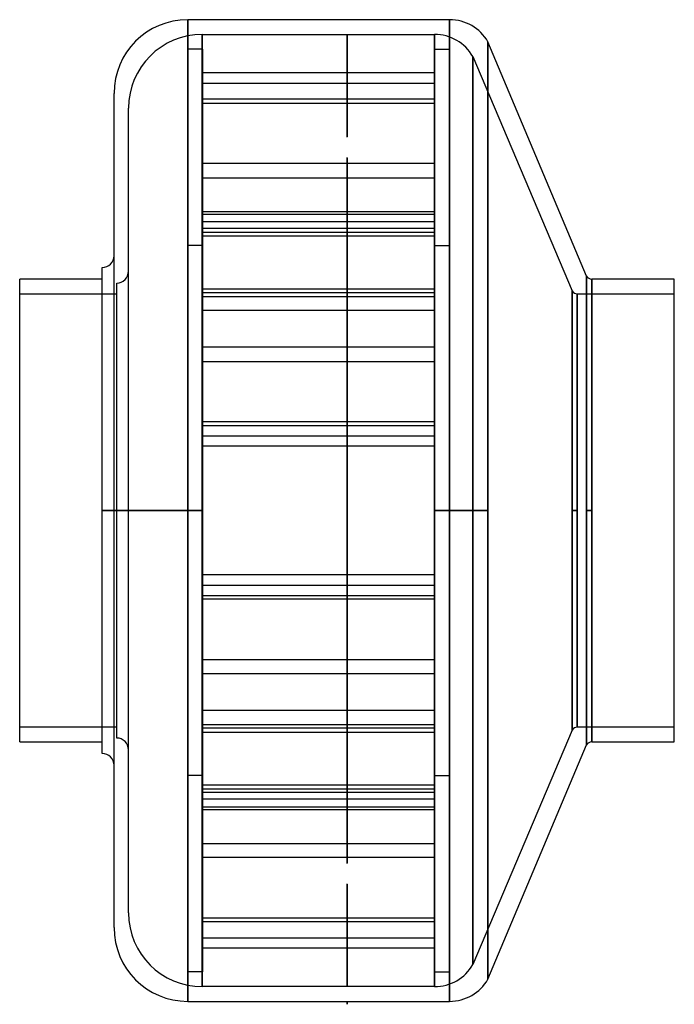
# Model space of a CAD drawing. Header units: millimetres. Extents: x -111 to 111, y -168 to 166.
import ezdxf

# ---------------------------------------------------------------- set-up
doc = ezdxf.new("R2010")
doc.units = ezdxf.units.MM
doc.layers.add('MAIN-1', color=7, linetype='Continuous')
doc.layers.add('MAIN-2', color=7, linetype='Continuous')

msp = doc.modelspace()

# ---------------------------------------------------------------- linework, layer by layer
at = {"layer": 'MAIN-1'}
for p, q in [((-54, 0), (-54, 166.5)), ((34.8, 166.5), (-54, 166.5)), ((34.8, 0), (34.8, 166.5)), ((47.79, 0), (47.79, 159)), ((81.27, 79.5), (47.79, 159)), ((-79, 0), (-79, 141.5)), ((-83, 0), (-83, 82.43)), ((-83, 78.5), (-111, 78.5)), ((-111, -78.5), (-111, 78.5)), ((81.27, 0), (81.27, 79.5)), ((111, 78.5), (83, 78.5)), ((83, 0), (83, 78.5)), ((111, -78.5), (111, 78.5)), ((-83, -82.43), (-83, 0)), ((-83, 0), (-79, 0)), ((-54, 0), (-79, 0)), ((-79, -141.5), (-79, 0)), ((-54, -166.5), (-54, 0)), ((47.79, 0), (34.8, 0)), ((34.8, -166.5), (34.8, 0)), ((47.79, -159), (47.79, 0)), ((81.27, 0), (83, 0)), ((81.27, -79.5), (81.27, 0)), ((83, -78.5), (83, 0)), ((-111, -78.5), (-83, -78.5)), ((47.79, -159), (81.27, -79.5)), ((83, -78.5), (111, -78.5)), ((-54, -166.5), (0, -166.5)), ((0, -166.5), (34.8, -166.5)), ((0, -166.5), (0, -167.5)), ((0, -167.5), (0, -166.5)), ((0, -166.5), (0, -166.5)), ((0, -166.5), (0, -166.5)), ((0, -166.5), (0, -166.5)), ((0, -166.5), (0, -166.5)), ((0, -166.5), (0, -166.5)), ((0, -166.5), (0, -166.5)), ((0, -166.5), (0, -166.5)), ((0, -166.5), (0, -166.5)), ((0, -166.5), (0, -166.5)), ((0, -166.5), (0, -166.5)), ((0, -166.5), (0, -166.5)), ((0, -166.5), (0, -166.5)), ((0, -167.5), (0, -167.5))]:
    msp.add_line(p, q, dxfattribs=at)
for centre, radius, start, end in [((-54, 141.5), 25, 90, 180), ((34.8, 151.5), 15, 30, 90), ((-83, 86.43), 4, 270, 0.0001), ((83, 80.5), 2, 210.0001, 270), ((83, -80.5), 2, 90, 149.9999), ((-83, -86.43), 4, 359.9999, 90), ((-54, -141.5), 25, 180, 270), ((34.8, -151.5), 15, 270, 330)]:
    msp.add_arc(centre, radius, start, end, dxfattribs=at)
at = {"layer": 'MAIN-2'}
for p, q in [((-54, 166.5), (-54, 0)), ((34.8, 166.5), (34.8, 0)), ((-49.1, 0), (-49.1, 161.5)), ((-49.1, 161.5), (-49.1, 0)), ((-49.1, 161.5), (0, 161.5)), ((0, 161.5), (0, 161.5)), ((0, 161.5), (0, 161.5)), ((0, 161.5), (0, 161.5)), ((0, 161.5), (0, 161.5)), ((0, 161.5), (0, 161.5)), ((0, 161.5), (0, 161.5)), ((0, 161.5), (0, 161.5)), ((0, 161.5), (0, 161.5)), ((0, 161.5), (0, 161.5)), ((0, 161.5), (0, 161.5)), ((0, 161.5), (0, 161.5)), ((0, 161.5), (0, 161.5)), ((0, 161.5), (0, 161.5)), ((0, 161.5), (0, 161.5)), ((0, 161.5), (0, 161.5)), ((0, 161.5), (0, 161.5)), ((0, 161.5), (0, 161.5)), ((0, 161.5), (0, 161.5)), ((0, 161.5), (0, 161.5)), ((0, 161.5), (29.7, 161.5)), ((0, 161.5), (0, 126.74)), ((0, 126.74), (0, 161.5)), ((0, 161.5), (0, 161.5)), ((0, 161.5), (0, 161.5)), ((0, 161.5), (0, 161.5)), ((0, 161.5), (0, 161.5)), ((0, 161.5), (0, 161.5)), ((0, 161.5), (0, 161.5)), ((0, 161.5), (0, 161.5)), ((0, 161.5), (0, 161.5)), ((0, 161.5), (0, 161.5)), ((0, 161.5), (0, 161.5)), ((0, 161.5), (0, 161.5)), ((0, 161.5), (0, 161.5)), ((29.7, 0), (29.7, 161.5)), ((29.7, 161.5), (29.7, 0)), ((47.79, 159), (47.79, 0)), ((-54, 0), (-54, 156.5)), ((-49, 156.5), (-54, 156.5)), ((-49, 156.5), (-49, 0)), ((29.8, 0), (29.8, 156.5)), ((29.8, 156.5), (34.8, 156.5)), ((34.8, 156.5), (34.8, 0)), ((42.69, 0), (42.69, 154)), ((42.69, 154), (42.69, 0)), ((42.69, 154), (76.37, 74.5)), ((29.8, 148.51), (-49, 148.51)), ((-49, 144.98), (29.8, 144.98)), ((29.8, 139.51), (-49, 139.51)), ((-49, 138.21), (29.8, 138.21)), ((-74.1, 0), (-74.1, 136.5)), ((29.8, 117.73), (-49, 117.73)), ((0, 119.66), (0, -119.66)), ((0, -119.66), (0, 119.66)), ((-49, 112.9), (29.8, 112.9)), ((-49, 101.42), (29.8, 101.42)), ((-49, 100.49), (29.8, 100.49)), ((29.8, 97.89), (-49, 97.89)), ((29.8, 95.66), (-49, 95.66)), ((-49, 94.41), (29.8, 94.41)), ((29.8, 93.12), (-49, 93.12)), ((-49, 89.9), (-54, 89.9)), ((29.8, 89.9), (34.8, 89.9)), ((-78.1, 0), (-78.1, 77.18)), ((81.27, 79.5), (81.27, 0)), ((83, 78.5), (83, 0)), ((-111, 73.5), (-78.1, 73.5)), ((-49, 75.18), (29.8, 75.18)), ((29.8, 73.88), (-49, 73.88)), ((76.37, 74.5), (76.37, 0)), ((76.37, 0), (76.37, 74.5)), ((78.1, 73.5), (111, 73.5)), ((78.1, 73.5), (78.1, 0)), ((78.1, 0), (78.1, 73.5)), ((-49, 72.63), (29.8, 72.63)), ((29.8, 67.8), (-49, 67.8)), ((29.8, 55.4), (-49, 55.4)), ((-49, 50.57), (29.8, 50.57)), ((29.8, 30.08), (-49, 30.08)), ((-49, 28.79), (29.8, 28.79)), ((-49, 25.31), (29.8, 25.31)), ((-49, 25.31), (29.8, 25.31)), ((29.8, 21.78), (-49, 21.78)), ((29.8, 21.78), (-49, 21.78)), ((-79, 0), (-83, 0)), ((-79, 0), (-54, 0)), ((-74.1, 0), (-78.1, 0)), ((-49.1, 0), (-74.1, 0)), ((-54, 0), (-54, -166.5)), ((-49, 0), (-54, 0)), ((-54, 0), (-49, 0)), ((-49.1, 0), (-49.1, -161.5)), ((-49, 0), (-49, -156.5)), ((42.69, 0), (29.7, 0)), ((29.7, 0), (29.7, -161.5)), ((29.8, 0), (34.8, 0)), ((34.8, 0), (29.8, 0)), ((34.8, 0), (34.8, -166.5)), ((34.8, 0), (47.79, 0)), ((34.8, 0), (34.8, -156.5)), ((42.69, 0), (42.69, -154)), ((47.79, 0), (47.79, -159)), ((76.37, 0), (76.37, -74.5)), ((76.37, 0), (78.1, 0)), ((78.1, 0), (78.1, -73.5)), ((81.27, 0), (81.27, -79.5)), ((83, 0), (81.27, 0)), ((83, 0), (83, -78.5)), ((-78.1, -77.18), (-78.1, 0)), ((-74.1, 0), (-78.1, 0)), ((-74.1, 0), (-49.1, 0)), ((-74.1, -136.5), (-74.1, 0)), ((-54, 0), (-49, 0)), ((-49, 0), (-54, 0)), ((-54, -156.5), (-54, 0)), ((-49.1, -161.5), (-49.1, 0)), ((29.7, 0), (42.69, 0)), ((29.7, -161.5), (29.7, 0)), ((34.8, 0), (29.8, 0)), ((29.8, 0), (34.8, 0)), ((29.8, -156.5), (29.8, 0)), ((42.69, -154), (42.69, 0)), ((76.37, -74.5), (76.37, 0)), ((78.1, 0), (76.37, 0)), ((78.1, -73.5), (78.1, 0)), ((29.8, -21.78), (-49, -21.78)), ((29.8, -21.78), (-49, -21.78)), ((-49, -25.31), (29.8, -25.31)), ((-49, -25.31), (29.8, -25.31)), ((-49, -28.79), (29.8, -28.79)), ((29.8, -30.08), (-49, -30.08)), ((-49, -50.57), (29.8, -50.57)), ((29.8, -55.4), (-49, -55.4)), ((29.8, -67.8), (-49, -67.8)), ((-49, -72.63), (29.8, -72.63)), ((-78.1, -73.5), (-111, -73.5)), ((29.8, -73.88), (-49, -73.88)), ((-49, -75.18), (29.8, -75.18)), ((76.37, -74.5), (42.69, -154)), ((111, -73.5), (78.1, -73.5)), ((-49, -89.9), (-54, -89.9)), ((29.8, -89.9), (34.8, -89.9)), ((29.8, -93.12), (-49, -93.12)), ((-49, -94.41), (29.8, -94.41)), ((29.8, -95.66), (-49, -95.66)), ((29.8, -97.89), (-49, -97.89)), ((-49, -100.49), (29.8, -100.49)), ((-49, -101.42), (29.8, -101.42)), ((-49, -112.9), (29.8, -112.9)), ((29.8, -117.73), (-49, -117.73)), ((0, -126.74), (0, -161.5)), ((0, -161.5), (0, -126.74)), ((-49, -138.21), (29.8, -138.21)), ((29.8, -139.51), (-49, -139.51)), ((-49, -144.98), (29.8, -144.98)), ((29.8, -148.51), (-49, -148.51)), ((-49, -156.5), (-54, -156.5)), ((29.8, -156.5), (34.8, -156.5)), ((0, -161.5), (-49.1, -161.5)), ((0, -161.5), (0, -161.5)), ((0, -161.5), (0, -161.5)), ((0, -161.5), (0, -161.5)), ((0, -161.5), (0, -161.5)), ((0, -161.5), (0, -161.5)), ((0, -161.5), (0, -161.5)), ((0, -161.5), (0, -161.5)), ((0, -161.5), (0, -161.5)), ((0, -161.5), (0, -161.5)), ((0, -161.5), (0, -161.5)), ((0, -161.5), (0, -161.5)), ((0, -161.5), (0, -161.5)), ((0, -161.5), (0, -161.5)), ((0, -161.5), (0, -161.5)), ((0, -161.5), (0, -161.5)), ((0, -161.5), (0, -161.5)), ((0, -161.5), (0, -161.5)), ((0, -161.5), (0, -161.5)), ((0, -161.5), (0, -161.5)), ((29.7, -161.5), (0, -161.5)), ((0, -161.5), (0, -161.5)), ((0, -161.5), (0, -161.5)), ((0, -161.5), (0, -161.5)), ((0, -161.5), (0, -161.5)), ((0, -161.5), (0, -161.5)), ((0, -161.5), (0, -161.5)), ((0, -161.5), (0, -161.5)), ((0, -161.5), (0, -161.5)), ((0, -161.5), (0, -161.5)), ((0, -161.5), (0, -161.5)), ((0, -161.5), (0, -161.5)), ((0, -161.5), (0, -161.5)), ((0, -166.5), (0, -166.5)), ((0, -166.5), (0, -166.5)), ((0, -166.5), (0, -166.5)), ((0, -166.5), (0, -166.5)), ((0, -166.5), (0, -166.5)), ((0, -166.5), (0, -166.5)), ((0, -166.5), (0, -166.5)), ((0, -166.5), (0, -166.5)), ((0, -166.5), (0, -166.5)), ((0, -166.5), (0, -166.5)), ((0, -166.5), (0, -166.5)), ((0, -166.5), (0, -166.5)), ((0, -166.5), (0, -166.5)), ((0, -166.5), (0, -166.5)), ((0, -166.5), (0, -166.5)), ((0, -166.5), (0, -166.5)), ((0, -166.5), (0, -166.5)), ((0, -166.5), (0, -166.5)), ((0, -166.5), (0, -166.5))]:
    msp.add_line(p, q, dxfattribs=at)
for centre, radius, start, end in [((-49.1, 136.5), 25, 90, 180), ((29.7, 146.5), 15, 30, 90), ((-78.1, 81.18), 4, 270, 0.0001), ((78.1, 75.5), 2, 210.0001, 270), ((78.1, -75.5), 2, 90, 149.9999), ((-78.1, -81.18), 4, 359.9999, 90), ((-49.1, -136.5), 25, 180, 270), ((29.7, -146.5), 15, 270, 330)]:
    msp.add_arc(centre, radius, start, end, dxfattribs=at)
for centre, start_param, end_param in [((0, 126.74), -1.570796, 1.570796), ((0, 126.74), 1.570796, 4.712389), ((0, 119.66), -1.570796, 1.570796), ((0, 119.66), 1.570796, 4.712389), ((0, -119.66), -1.570796, 1.570796), ((0, -119.66), 1.570796, 4.712389), ((0, -126.74), -1.570796, 1.570796), ((0, -126.74), 1.570796, 4.712389)]:
    msp.add_ellipse(centre, major_axis=(0, 0.001), ratio=1, start_param=start_param, end_param=end_param, dxfattribs=at)

doc.saveas('drawing.dxf')
